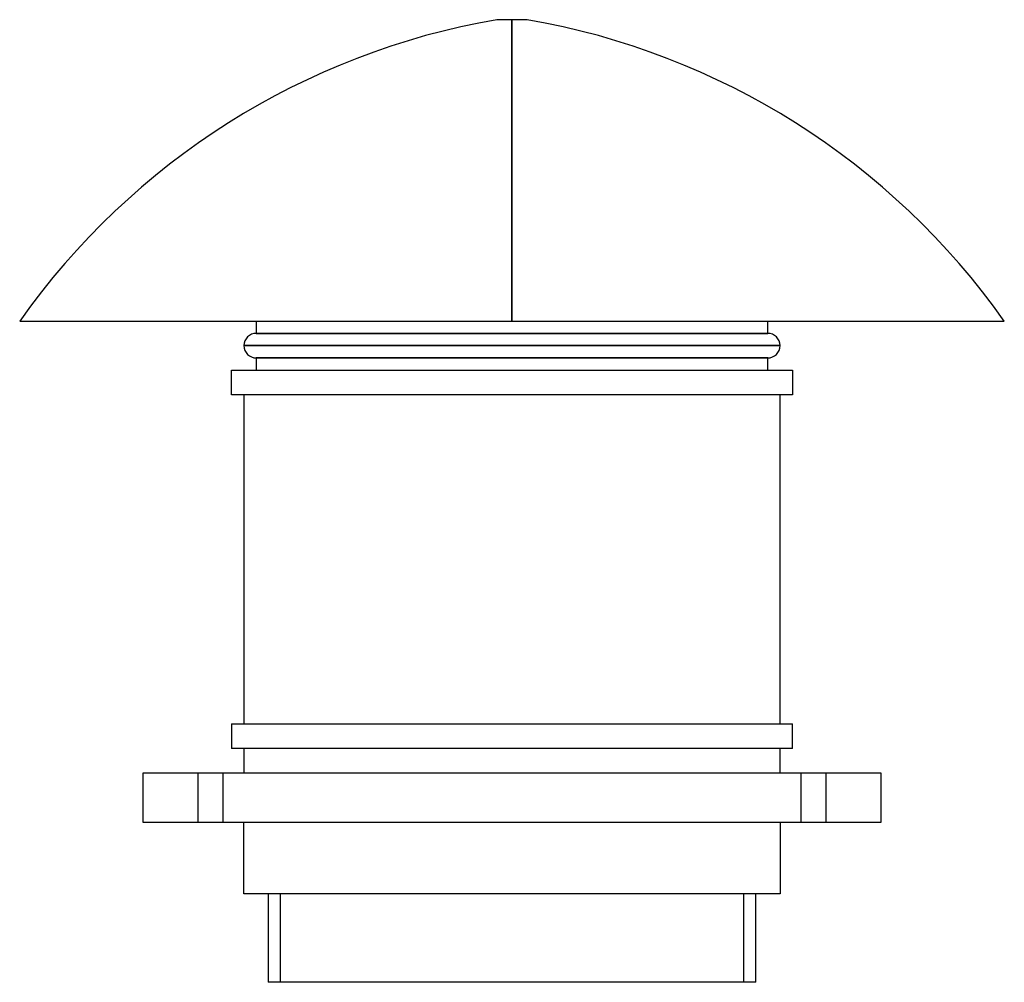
# Model space of a CAD drawing. Header units: millimetres. Extents: x -200 to 200, y -65 to 326.
import ezdxf

# ---------------------------------------------------------------- set-up
doc = ezdxf.new("R2010")
doc.units = ezdxf.units.MM
doc.layers.add('MAIN-1', color=7, linetype='Continuous')
doc.layers.add('MAIN-2', color=7, linetype='Continuous')

msp = doc.modelspace()

# ---------------------------------------------------------------- linework, layer by layer
at = {"layer": 'MAIN-1'}
for p, q in [((0, 326), (-6.17, 326)), ((6.17, 326), (0, 326)), ((0, 203.6), (0, 326)), ((-200, 203.6), (0, 203.6)), ((-103.9, 203.6), (-103.9, 198.6)), ((0, 203.6), (200, 203.6)), ((103.9, 198.6), (103.9, 203.6)), ((-103.9, 198.6), (103.9, 198.6)), ((-108.9, 193.6), (108.9, 193.6)), ((103.9, 188.6), (-103.9, 188.6)), ((-103.9, 188.6), (-103.9, 183.6)), ((103.9, 183.6), (103.9, 188.6)), ((-113.9, 183.6), (113.9, 183.6)), ((-113.9, 173.6), (-113.9, 183.6)), ((113.9, 183.6), (113.9, 173.6)), ((113.9, 173.6), (-113.9, 173.6)), ((-108.9, 173.6), (-108.9, 40)), ((108.9, 40), (108.9, 173.6)), ((-113.9, 40), (-113.9, 30)), ((-113.9, 40), (113.9, 40)), ((113.9, 30), (113.9, 40)), ((113.9, 30), (-113.9, 30)), ((-108.9, 30), (-108.9, 20)), ((108.9, 20), (108.9, 30)), ((150, 20), (-150, 20)), ((-150, 20), (-150, 0)), ((150, 0), (150, 20)), ((-150, 0), (150, 0)), ((-108.9, -29), (-108.9, 0)), ((108.9, 0), (108.9, -29)), ((108.9, -29), (-108.9, -29)), ((-99, -29), (-99, -65)), ((99, -65), (99, -29)), ((99, -65), (-99, -65))]:
    msp.add_line(p, q, dxfattribs=at)
for centre, radius, start, end in [((44.94, 30.39), 300, 99.8088, 144.7334), ((-44.94, 30.39), 300, 35.2666, 80.1912), ((-103.9, 193.6), 5, 90, 180), ((103.9, 193.6), 5, 0, 90), ((-103.9, 193.6), 5, 180, 270), ((103.9, 193.6), 5, 270, 0)]:
    msp.add_arc(centre, radius, start, end, dxfattribs=at)
at = {"layer": 'MAIN-2'}
for p, q in [((0, 326), (0, 203.6)), ((103.9, 198.6), (-103.9, 198.6)), ((108.9, 193.6), (-108.9, 193.6)), ((-103.9, 188.6), (103.9, 188.6)), ((-150, 20), (-150, 20)), ((-127.5, 0), (-127.5, 20)), ((-127.5, 0), (-127.5, 20)), ((-117.5, 20), (-117.5, 0)), ((-117.5, 20), (-117.5, 0)), ((117.5, 0), (117.5, 20)), ((117.5, 0), (117.5, 20)), ((127.5, 20), (127.5, 0)), ((127.5, 20), (127.5, 0)), ((150, 20), (150, 20)), ((-150, 0), (-150, 0)), ((150, 0), (150, 0)), ((-94, -65), (-94, -29)), ((94, -29), (-94, -29)), ((94, -29), (94, -65))]:
    msp.add_line(p, q, dxfattribs=at)

doc.saveas('drawing.dxf')
